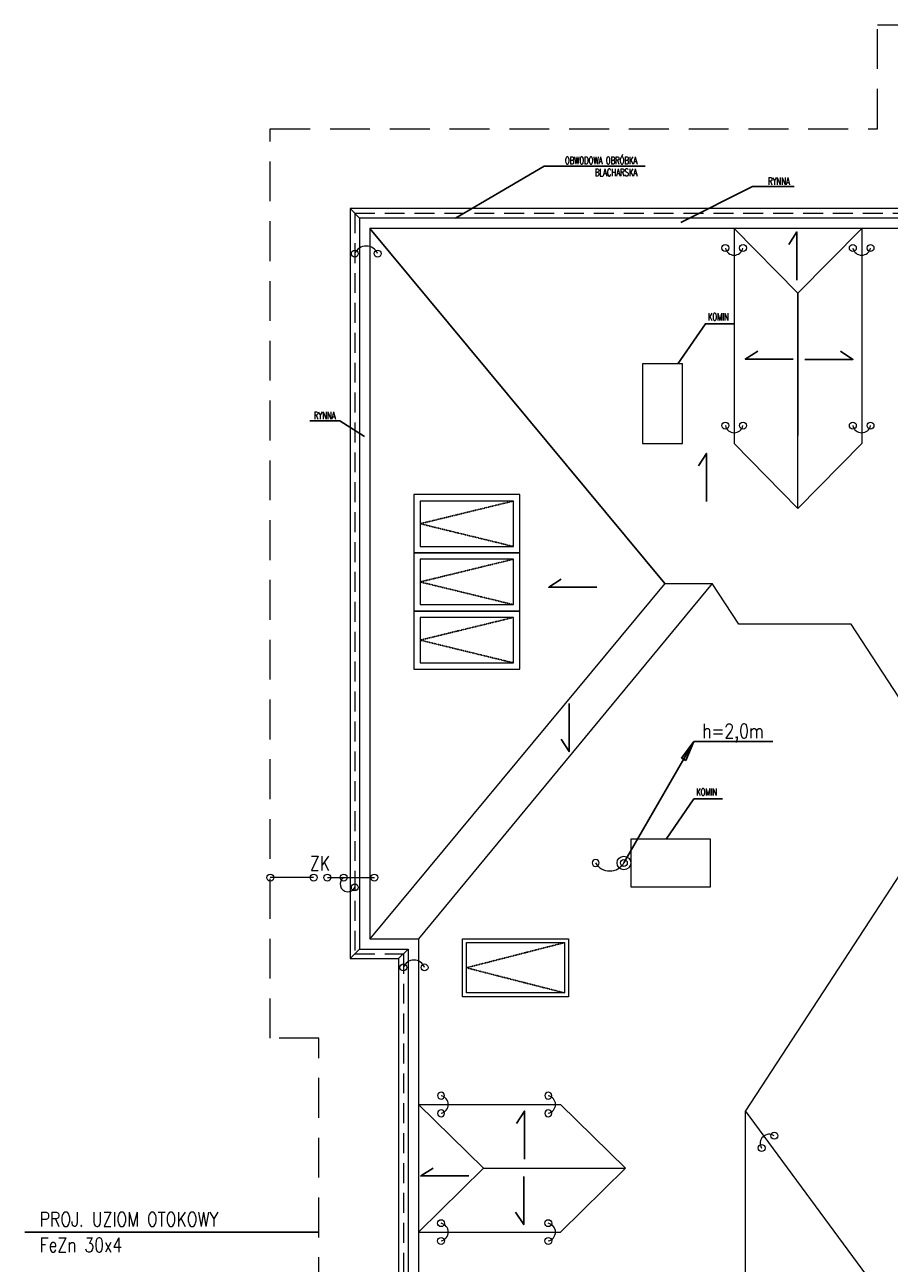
# Model space of a CAD drawing. Header units: millimetres. Extents: x 7740 to 32518, y 10334 to 16936.
# Tile 2 of 16: x 7786 to 8870, y 15331 to 16885. Entities that reach past the tile are written whole.
import ezdxf
from ezdxf.enums import TextEntityAlignment as Align

# ---------------------------------------------------------------- set-up
doc = ezdxf.new("R2010")
doc.units = ezdxf.units.MM
for name, pattern in [('DASHDOT', [1, 0.5, -0.25, 0, -0.25]), ('DASHED', [0.75, 0.5, -0.25]), ('HIDDEN', [0.375, 0.25, -0.125])]:
    doc.linetypes.add(name, pattern=pattern)
for name, color, linetype, lineweight in [('E_0', 4, 'Continuous', 15), ('Opis', 9, 'Continuous', 25), ('Widok', 9, 'Continuous', 15)]:
    doc.layers.add(name, color=color, linetype=linetype, lineweight=lineweight)
for name, color, linetype in [('E_ODN', 1, 'Continuous'), ('E_OSP', 2, 'Continuous'), ('OSIE', 9, 'DASHDOT')]:
    doc.layers.add(name, color=color, linetype=linetype)
doc.styles.add('ROMANS', font='romans', dxfattribs={"width": 0.7, "height": 12.5})
doc.styles.add('TXT', font='simplex.shx', dxfattribs={"width": 0.8})

# ---------------------------------------------------------------- blocks, each defined once
blk = doc.blocks.new('E_STRZ_GORA')
at = {"layer": 'E_ODN'}
for p, q in [((-20.6, -27.7), (0, 0)), ((0, 0), (-13.7, -31.7)), ((-13.7, -31.7), (-20.6, -27.7))]:
    blk.add_line(p, q, dxfattribs=at)
blk.add_solid([(-13.7, -31.7), (-20.6, -27.7), (0, 0), (-20.6, -27.7)], dxfattribs=at)
blk = doc.blocks.new('E_PUSZKA')
at = {"layer": 'E_0', "color": 3}
blk.add_circle((0, 0), 4.35, dxfattribs=at)

msp = doc.modelspace()

# ---------------------------------------------------------------- linework, layer by layer
at = {"layer": 'E_0', "color": 2, "linetype": 'HIDDEN', "ltscale": 100}
for p, q in [((8199.8, 16648.4), (8949.2, 16648.4)), ((8199.8, 16648.4), (8199.8, 15719.4)), ((8199.8, 15719.4), (8260.8, 15719.4)), ((8260.8, 15719.4), (8260.8, 14325.6))]:
    msp.add_line(p, q, dxfattribs=at)
at = {"layer": 'E_0'}
for p, q in [((8148.1, 15815), (8093.8, 15815)), ((8165.4, 15815), (8224.4, 15815))]:
    msp.add_line(p, q, dxfattribs=at)
at = {"layer": 'E_0', "color": 3, "linetype": 'DASHED', "ltscale": 100}
msp.add_lwpolyline([(8154.8, 14313.7), (8154.8, 15613.4), (8093.8, 15613.4), (8093.8, 16754.4), (8855.8, 16754.4), (8855.8, 16884.8), (10599.8, 16884.8), (10599.8, 16754.4), (11354.8, 16754.4), (11354.8, 16168.4), (11814.9, 16168.3), (11814.8, 14797.4), (9598, 14797.6), (9598, 14676.6), (9225, 14676.6), (9225, 14313.7)], dxfattribs=at)
at = {"layer": 'E_0', "color": 1}
msp.add_circle((8537.4, 15833.4), 8.54, dxfattribs=at)
at = {"layer": 'E_0'}
for centre, radius, start, end in [((8214.1, 16591.5), 15.7, 23.7571, 156.2429), ((8675.8, 16607.1), 11.3, 191.8092, 348.1908), ((8835.8, 16607.1), 11.3, 191.8092, 348.1908), ((8675.8, 16384.3), 11.3, 191.8092, 348.1908), ((8835.8, 16384.3), 11.3, 191.8092, 348.1908), ((8519.7, 15843.9), 20.6, 210.5914, 329.4086), ((8191.1, 15806.9), 9.62, 122.8743, 334.3067), ((8274, 15697.3), 14.2, 20.6341, 159.3659), ((8305.8, 15530.4), 11.3, 281.8092, 78.1908), ((8440.3, 15530.4), 11.3, 281.8092, 78.1908), ((8719.8, 15481.8), 11.3, 55.6074, 211.989), ((8305.8, 15370.4), 11.3, 281.8092, 78.1908), ((8440.3, 15370.4), 11.3, 281.8092, 78.1908)]:
    msp.add_arc(centre, radius, start, end, dxfattribs=at)
at = {"layer": 'E_ODN'}
for p, q in [((8625.3, 15985.7), (8537.4, 15833.4)), ((8724.5, 15985.7), (8625.3, 15985.7)), ((8154.8, 15370.2), (7785.7, 15370.2))]:
    msp.add_line(p, q, dxfattribs=at)
at = {"layer": 'Opis', "ltscale": 0.7}
for points in [[(8326.1, 16642.3), (8437.5, 16707.5), (8564.1, 16707.5)], [(8608.7, 16636.9), (8698.8, 16682.1), (8751.1, 16682.1)], [(8754.5, 16564.6), (8754.5, 16624.9), (8744.4, 16609.2)], [(8605.1, 16459.4), (8639.8, 16509.8), (8675.7, 16509.8)], [(8750, 16465.4), (8689.7, 16465.4), (8705.4, 16475.4)], [(8764.5, 16465.1), (8824.8, 16465.1), (8809.1, 16475.2)], [(8143.3, 16388.2), (8181.2, 16388.2)], [(8181.2, 16388.2), (8211.9, 16368.2)], [(8641, 16286.8), (8641, 16347.1), (8630.9, 16331.4)], [(8503.4, 16179.3), (8443.1, 16179.3), (8458.8, 16189.3)], [(8468.6, 16033.3), (8468.6, 15973), (8458.6, 15988.7)], [(8590.4, 15863.4), (8625.2, 15913.8), (8661.1, 15913.8)], [(8412.8, 15461.9), (8412.8, 15522.2), (8402.8, 15506.5)], [(8342.9, 15440.7), (8282.6, 15440.7), (8298.3, 15450.7)], [(8411.7, 15440.1), (8411.7, 15379.8), (8401.6, 15395.5)]]:
    msp.add_lwpolyline(points, dxfattribs=at)
at = {"layer": 'OSIE', "transparency": 33554687}
for points in [[(8398.8, 16287.4), (8281.8, 16258.9), (8398.8, 16230.4)], [(8398.8, 16214.4), (8281.8, 16185.9), (8398.8, 16157.4)], [(8398.8, 16141.4), (8281.8, 16112.9), (8398.8, 16084.4)], [(8462.8, 15733.4), (8339.8, 15701.9), (8462.8, 15670.4)]]:
    msp.add_lwpolyline(points, dxfattribs=at)
at = {"layer": 'Widok'}
msp.add_line((8755.8, 16278.1), (8755.8, 16548.1), dxfattribs=at)
for points in [[(11714.9, 16068.4), (11254.8, 16068.4), (11254.8, 16654.4), (10499.8, 16654.4), (10499.8, 16814.4), (8955.8, 16814.4), (8955.8, 16654.4), (8193.8, 16654.4), (8193.8, 15713.4), (8254.8, 15713.4), (8254.8, 14296.4)], [(8205.8, 16642.4), (8193.8, 16654.4)], [(8955.8, 16642.4), (8205.8, 16642.4), (8205.8, 15725.4), (8266.8, 15725.4), (8266.8, 14321.4)], [(8588.8, 16183.9), (8218.8, 16629.4), (8588.8, 16183.9), (8218.8, 15738.4)], [(8955.8, 16629.4), (8218.8, 16629.4), (8218.8, 15738.4), (8279.8, 15738.4), (8279.8, 14321.4)], [(8755.8, 16548.1), (8755.8, 16548.1), (8835.8, 16629.4), (8755.8, 16548.1), (8675.8, 16629.4)], [(8675.8, 16629.4), (8675.8, 16359.4)], [(8835.8, 16629.4), (8675.8, 16629.4)], [(8835.8, 16629.4), (8835.8, 16359.4)], [(8755.8, 16548.1), (8755.8, 16369.7)], [(8560.8, 16459.4), (8560.8, 16459.4), (8560.8, 16359.4), (8610.8, 16359.4), (8610.8, 16459.4), (8560.8, 16459.4)], [(8755.8, 16278.1), (8755.8, 16278.1), (8835.8, 16359.4), (8755.8, 16278.1), (8675.8, 16359.4)], [(8273.8, 16295.4), (8273.8, 16222.4), (8406.8, 16222.4), (8406.8, 16295.4), (8273.8, 16295.4)], [(8273.8, 16222.4), (8273.8, 16149.4), (8406.8, 16149.4), (8406.8, 16222.4), (8273.8, 16222.4)], [(8588.8, 16183.9), (8648.3, 16183.9), (8279.8, 15738.4)], [(8588.8, 16183.9), (8648.3, 16183.9)], [(8681.6, 16132.9), (8648.3, 16183.9)], [(8273.8, 16149.4), (8273.8, 16076.4), (8406.8, 16076.4), (8406.8, 16149.4), (8273.8, 16149.4)], [(8822.8, 16132.9), (8681.6, 16132.9)], [(8955.8, 15929.4), (8822.8, 16132.9)], [(8955.8, 15929.4), (8689.9, 15522.4)], [(8546.1, 15803.4), (8546.1, 15803.4), (8646.1, 15803.4), (8646.1, 15863.4), (8546.1, 15863.4), (8546.1, 15803.4)], [(8334.8, 15665.4), (8334.8, 15738.4), (8467.8, 15738.4), (8467.8, 15665.4), (8334.8, 15665.4)], [(8205.8, 15725.4), (8193.8, 15713.4)], [(8266.8, 15725.4), (8254.8, 15713.4)], [(8361.1, 15450.4), (8361.1, 15450.4), (8279.8, 15530.4), (8361.1, 15450.4), (8279.8, 15370.4)], [(8279.8, 15530.4), (8458.1, 15530.4)], [(8279.8, 15530.4), (8279.8, 15370.4)], [(8539.5, 15450.4), (8539.5, 15450.4), (8458.1, 15530.4), (8539.5, 15450.4), (8458.1, 15370.4)], [(8689.9, 14297.4), (8689.9, 15522.4)], [(9100.1, 14966.4), (8689.9, 15522.4)], [(8361.1, 15450.4), (8539.5, 15450.4)], [(8279.8, 15370.4), (8458.1, 15370.4)]]:
    msp.add_lwpolyline(points, dxfattribs=at)
for points in [[(8281.8, 16287.4), (8281.8, 16230.4), (8398.8, 16230.4), (8398.8, 16287.4)], [(8281.8, 16214.4), (8281.8, 16157.4), (8398.8, 16157.4), (8398.8, 16214.4)], [(8281.8, 16141.4), (8281.8, 16084.4), (8398.8, 16084.4), (8398.8, 16141.4)], [(8339.8, 15670.4), (8339.8, 15733.4), (8462.8, 15733.4), (8462.8, 15670.4)]]:
    msp.add_lwpolyline(points, close=True, dxfattribs=at)

# ---------------------------------------------------------------- block references
at = {"layer": 'E_0'}
for p, rotation in [((8664.7, 16604.8), 180), ((8686.9, 16604.8), 180), ((8824.7, 16604.8), 180), ((8846.9, 16604.8), 180), ((8664.7, 16382), 180), ((8686.9, 16382), 180), ((8824.7, 16382), 180), ((8846.9, 16382), 180), ((8537.4, 15833.4), 180), ((8093.8, 15815), 270), ((8148.1, 15815), 270), ((8165.4, 15815), 270), ((8185.9, 15815), 152.0940550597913), ((8224.4, 15815), 270), ((8199.8, 15802.7), 270), ((8199.8, 15802.7), 270), ((8726.2, 15491.2), 43.79816693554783), ((8710.2, 15475.8), 43.79816693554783), ((8308.1, 15381.5), 270), ((8442.6, 15381.5), 270), ((8308.1, 15359.3), 270), ((8442.6, 15359.3), 270)]:
    msp.add_blockref('E_PUSZKA', p, dxfattribs=dict(at, rotation=rotation))
for p in [(8199.8, 16597.8), (8228.4, 16597.8), (8199.8, 15802.7), (8260.8, 15702.3), (8287.3, 15702.3)]:
    msp.add_blockref('E_PUSZKA', p, dxfattribs=at)
at = {"layer": 'E_0', "xscale": -1}
for p, rotation in [((8502, 15833.4), 180), ((8308.1, 15541.5), 270), ((8442.6, 15541.5), 270), ((8308.1, 15519.3), 270), ((8442.6, 15519.3), 270)]:
    msp.add_blockref('E_PUSZKA', p, dxfattribs=dict(at, rotation=rotation))
at = {"layer": 'E_ODN', "xscale": 0.75, "yscale": 0.75, "zscale": 0.75}
msp.add_blockref('E_STRZ_GORA', (8625.3, 15985.7), dxfattribs=at)

# ---------------------------------------------------------------- texts
at = {"layer": 'E_OSP', "style": 'ROMANS', "width": 0.8}
msp.add_text('h=2,0m', height=18, dxfattribs=at).set_placement((8674.3, 15999.1), align=Align.MIDDLE_CENTER)
for s, p in [('ZK', (8143.5, 15833.1)), ('PROJ. UZIOM OTOKOWY', (7804.4, 15386.5)), ('FeZn 30x4', (7804.4, 15354.3))]:
    msp.add_text(s, height=18, dxfattribs=at).set_placement(p, align=Align.MIDDLE_LEFT)
at = {"layer": 'Opis', "ltscale": 0.7, "char_height": 9, "attachment_point": 3, "style": 'TXT'}
for s, insert in [('{\\W0.7;OBWODOWA OBRÓBKA \\PBLACHARSKA}', (8554.2, 16719.1)), ('{\\W0.7;RYNNA}', (8745.6, 16693.1)), ('{\\W0.7;KOMIN}', (8669, 16522.9)), ('{\\W0.7;RYNNA}', (8175.7, 16399.2)), ('{\\W0.7;KOMIN}', (8654.3, 15926.9))]:
    msp.add_mtext_dynamic_manual_height_columns(s, width=202.848, gutter_width=12.5, heights=[0], dxfattribs=dict(at, insert=insert))

doc.saveas('drawing.dxf')
